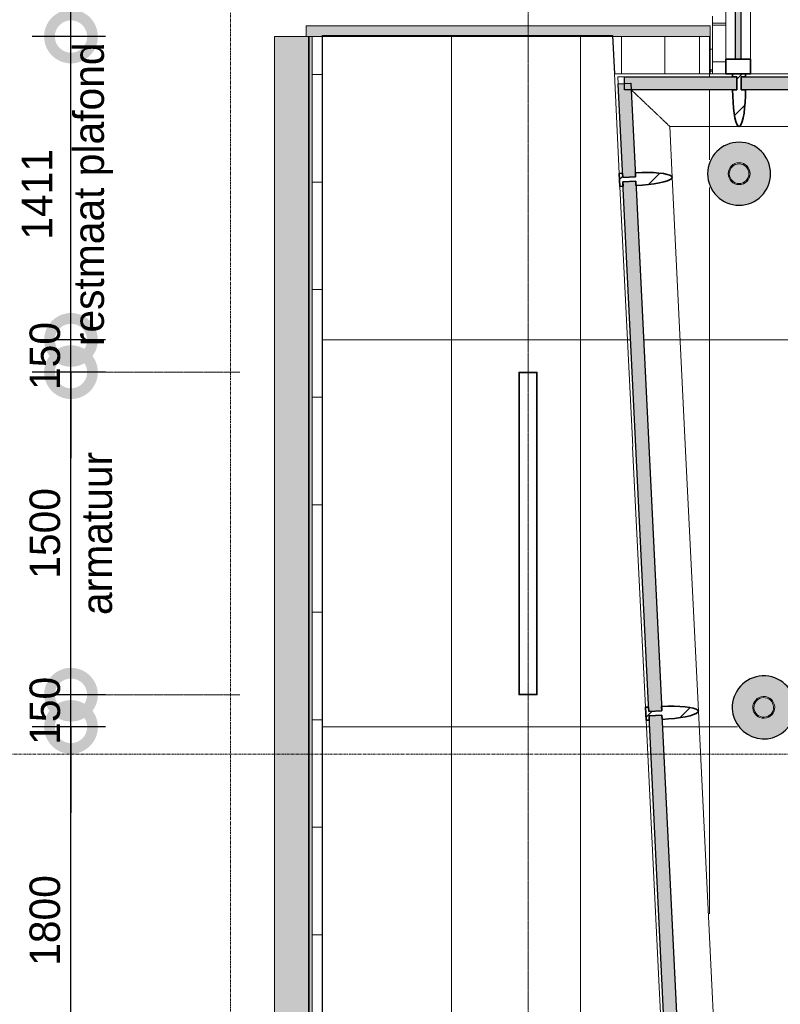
# Model space of a CAD drawing. Header units: millimetres. Extents: x 3625 to 171676, y -65096 to 217166.
# Tile 8 of 256: x 73961 to 77498, y -49184 to -44605. Entities that reach past the tile are written whole.
import ezdxf

# ---------------------------------------------------------------- set-up
doc = ezdxf.new("R2010")
doc.units = ezdxf.units.MM
doc.linetypes.add('gestippeld-fijn', pattern=[3, 1.5, -1.5])
doc.linetypes.add('stramien', pattern=[22.225, 12.7, -3.175, 3.175, -3.175])
for name, color, linetype, lineweight in [('2120011-P-002_dwg', 8, 'Continuous', 18), ('A-ANNO-DIMS', 1, 'Continuous', 18), ('A-CLNG-SUSP', 5, 'Continuous', 25), ('A-DETL', 5, 'Continuous', 13), ('A-DETL-MBND', 5, 'Continuous', 18), ('A-FLOR-OTLN', 6, 'Continuous', 18), ('A-GENM', 6, 'Continuous', 18), ('A-GLAZ', 6, 'Continuous', 18), ('A-GLAZ-CWMG', 3, 'Continuous', 18), ('A-ROOF', 4, 'Continuous', 18), ('A-ROOF-PATT', 8, 'Continuous', 18), ('S-COLS', 6, 'Continuous', 18), ('S-GRID', 1, 'Continuous', 18)]:
    doc.layers.add(name, color=color, linetype=linetype, lineweight=lineweight)
doc.styles.add('Frutiger_2', font='txt', dxfattribs={"height": 141.794554})
doc.dimstyles.new('00_KU_2_0mm_-_bol', dxfattribs={"dimscale": 304.8, "dimtxt": 200, "dimasz": 1.312336, "dimexe": 0.590551, "dimexo": 0.0625, "dimgap": 0.164042, "dimtad": 1, "dimdec": 0, "dimzin": 0, "dimdsep": 46, "dimtxsty": 'Frutiger_2', "dimblk1": 'DOTSMALL', "dimblk2": 'DOTSMALL', "dimsah": 1, "dimcen": 0.09, "dimdle": 0.590551, "dimazin": 0, "dimtfac": 1, "dimtdec": 0, "dimtix": 1, "dimtmove": 0, "dimatfit": 3, "dimfxl": 0.590551, "dimfxlon": 1, "dimtvp": 1, "dimtolj": 1, "dimtzin": 0, "dimarcsym": 2})
doc.dimstyles.new('00_KU_2_0mm_-_bol_1', dxfattribs={"dimscale": 304.8, "dimtxt": 200, "dimasz": 1.312336, "dimexe": 0.590551, "dimexo": 0.0625, "dimgap": 0.164042, "dimtad": 1, "dimdec": 0, "dimzin": 0, "dimdsep": 46, "dimtxsty": 'Frutiger_2', "dimblk1": 'DOTSMALL', "dimblk2": 'DOTSMALL', "dimsah": 1, "dimcen": 0.09, "dimdle": 0.590551, "dimazin": 0, "dimtfac": 1, "dimtdec": 0, "dimtix": 1, "dimtmove": 2, "dimatfit": 3, "dimfxl": 0.590551, "dimfxlon": 1, "dimtvp": 1, "dimtolj": 1, "dimtzin": 0, "dimarcsym": 2})

# ---------------------------------------------------------------- blocks, each defined once
blk = doc.blocks.new('System Panel - 36_KA_glas 60-6039856-Plotview plafond eerste Verdieping - 1 op 100')
at = {"layer": 'A-GLAZ'}
blk.add_hatch(color=256, dxfattribs=at).paths.add_polyline_path([(-218.7, 30), (-218.7, -30), (218.7, -30), (218.7, 30), (-197.1, 30)], flags=0)
at = {"layer": 'A-GLAZ', "lineweight": 25}
for p, q in [((-218.7, -30), (-218.7, 30)), ((-218.7, 30), (218.7, 30)), ((218.7, 30), (218.7, -30)), ((218.7, -30), (-218.7, -30))]:
    blk.add_line(p, q, dxfattribs=at)
blk = doc.blocks.new('Rectangular Mullion - 36_KA_houten vliesgevel 170 randprofiel links glas 60-4727908-Plotview plafond eerste Verdieping - 1 op 100')
at = {"layer": 'A-GLAZ-CWMG'}
for p, q in [((6751.4, 7810.7), (6692, 9021.9)), ((6996.1, 7822.6), (6935.2, 9063.9))]:
    blk.add_line(p, q, dxfattribs=at)
blk = doc.blocks.new('Rectangular Mullion - 36_KA_houten vliesgevel 170 randprofiel links glas 60-7818496-Plotview plafond eerste Verdieping - 1 op 100')
at = {"layer": 'A-GLAZ-CWMG'}
for p, q in [((6301.4, 16993.2), (6820.2, 16993.2)), ((6317.2, 16978.2), (6348.7, 16978.2)), ((6558.7, 16748.2), (6881.4, 16748.2))]:
    blk.add_line(p, q, dxfattribs=at)
for points, knots in [([(6455.4, 16846.6), (6454.6, 16847.3), (6452.8, 16849.1), (6451, 16850.8), (6450, 16851.8)], [-0.41209153, -0.41209153, -0.41209153, -0.41209153, -0.4, -0.38225211, -0.38225211, -0.38225211, -0.38225211]), ([(6491.7, 16812.1), (6490.9, 16812.9), (6489.2, 16814.5), (6487.5, 16816.1), (6486.6, 16816.9)], [-0.6130615, -0.6130615, -0.6130615, -0.6130615, -0.6, -0.58498426, -0.58498426, -0.58498426, -0.58498426])]:
    blk.add_open_spline(points, degree=3, knots=knots, dxfattribs=at)
blk.add_open_spline([(6525.5, 16779.9), (6524.9, 16780.4), (6524.3, 16781), (6523.8, 16781.5)], degree=3, dxfattribs=at)
blk = doc.blocks.new('Rectangular Mullion - 36_KA_houten vliesgevel 170 randprofiel links glas 60-4728079-Plotview plafond eerste Verdieping - 1 op 100')
at = {"layer": 'A-GLAZ-CWMG'}
for p, q in [((6445.8, 14046.8), (6386.4, 15258)), ((6692, 14028.8), (6631.1, 15270))]:
    blk.add_line(p, q, dxfattribs=at)
blk = doc.blocks.new('Rectangular Mullion - 36_KA_houten vliesgevel 170 randprofiel links glas 60-4727983-Plotview plafond eerste Verdieping - 1 op 100')
at = {"layer": 'A-GLAZ-CWMG'}
for p, q in [((6567.4, 11564.3), (6508.1, 12775.6)), ((6812.1, 11576.3), (6752.8, 12787.6))]:
    blk.add_line(p, q, dxfattribs=at)
at = {"layer": 'A-GLAZ-CWMG', "flags": 128}
blk.add_lwpolyline([(6642.3, 11568), (6668.9, 11569.3), (6694.8, 11570.6), (6719.4, 11571.8), (6742.1, 11572.9), (6762.4, 11573.9), (6779.7, 11574.7), (6793.6, 11575.4), (6803.8, 11575.9), (6810, 11576.2), (6812.1, 11576.3)], dxfattribs=at)
blk = doc.blocks.new('Rectangular Mullion - 36_KA_houten vliesgevel 170 verticaal glas 60-6039849-Plotview plafond eerste Verdieping - 1 op 100')
at = {"layer": 'A-GLAZ-CWMG'}
h = blk.add_hatch(dxfattribs=at)
h.set_pattern_fill('FP_11', color=256, style=0, pattern_type=2)
h.set_pattern_definition([(47.805, (30385.5, -7170.5), (-470.448, 426.502), []), (47.805, (30377.75, -7011.96), (-43.947, 896.95), []), (47.805, (30393.3, -7329.1), (-43.947, 896.95), [])])
h.paths.add_polyline_path([(-30, -45), (-30, -30), (-10, -30), (-10, 30), (-30, 30), (-28.2, 88.1), (-23, 139.3), (-19.3, 160.2), (-15, 177.2), (-10.3, 189.7), (-5.2, 197.4), (0, 200), (5.2, 197.4), (10.3, 189.7), (15, 177.2), (19.3, 160.2), (23.5, 135.2), (28.2, 88.1), (30, 30), (10, 30), (10, -30), (30, -30), (30, -45)], flags=0)
at = {"layer": 'A-GLAZ-CWMG', "lineweight": 35}
for p, q in [((-30, 30), (-10, 30)), ((-10, 30), (-10, -30)), ((10, 30), (30, 30)), ((10, -30), (10, 30)), ((-10, -30), (-30, -30)), ((-30, -30), (-30, -45)), ((-30, -45), (30, -45)), ((30, -30), (10, -30)), ((30, -45), (30, -30))]:
    blk.add_line(p, q, dxfattribs=at)
at = {"layer": 'A-GLAZ-CWMG', "lineweight": 35, "flags": 128}
blk.add_lwpolyline([(30, 30), (29.5, 59.5), (28.2, 88.1), (26, 115), (23, 139.3), (19.3, 160.2), (15, 177.2), (10.3, 189.7), (5.2, 197.4), (0, 200), (-5.2, 197.4), (-10.3, 189.7), (-15, 177.2), (-19.3, 160.2), (-23, 139.3), (-26, 115), (-28.2, 88.1), (-29.5, 59.5), (-30, 30)], dxfattribs=at)
blk = doc.blocks.new('Rectangular Mullion - 36_KA_houten vliesgevel 170 verticaal glas 60-V5-Plotview plafond eerste Verdieping - 1 op 100')
at = {"layer": 'A-GLAZ-CWMG'}
h = blk.add_hatch(dxfattribs=at)
h.set_pattern_fill('FP_12', color=256, style=0, pattern_type=2)
h.set_pattern_definition([(47.805, (32870.96, -7170.5), (-470.448, 426.502), []), (47.805, (32863.2, -7011.96), (-43.947, 896.95), []), (47.805, (32878.7, -7329.1), (-43.947, 896.95), [])])
h.paths.add_polyline_path([(-30, -45), (-30, -30), (-10, -30), (-10, 30), (-30, 30), (-28.2, 88.1), (-23, 139.3), (-19.3, 160.2), (-15, 177.2), (-10.3, 189.7), (-5.2, 197.4), (0, 200), (5.2, 197.4), (10.3, 189.7), (15, 177.2), (19.3, 160.2), (23, 139.3), (28.2, 88.1), (30, 30), (10, 30), (10, -30), (30, -30), (30, -45)], flags=0)
at = {"layer": 'A-GLAZ-CWMG', "lineweight": 35}
for p, q in [((-30, 30), (-10, 30)), ((-10, 30), (-10, -30)), ((10, 30), (30, 30)), ((10, -30), (10, 30)), ((-10, -30), (-30, -30)), ((-30, -30), (-30, -45)), ((-30, -45), (30, -45)), ((30, -30), (10, -30)), ((30, -45), (30, -30))]:
    blk.add_line(p, q, dxfattribs=at)
at = {"layer": 'A-GLAZ-CWMG', "lineweight": 35, "flags": 128}
blk.add_lwpolyline([(30, 30), (29.5, 59.5), (28.2, 88.1), (26, 115), (23, 139.3), (19.3, 160.2), (15, 177.2), (10.3, 189.7), (5.2, 197.4), (0, 200), (-5.2, 197.4), (-10.3, 189.7), (-15, 177.2), (-19.3, 160.2), (-23, 139.3), (-26, 115), (-28.2, 88.1), (-29.5, 59.5), (-30, 30)], dxfattribs=at)
blk = doc.blocks.new('Rectangular Mullion - 36_KA_houten vliesgevel 170 verticaal glas 60-V17-Plotview plafond eerste Verdieping - 1 op 100')
at = {"layer": 'A-GLAZ-CWMG'}
h = blk.add_hatch(dxfattribs=at)
h.set_pattern_fill('FP_19', color=256, style=0, pattern_type=2)
h.set_pattern_definition([(315, (39674.06, 16948.24), (449.013, 449.013), []), (315, (39832.8, 16948.24), (898.026, 6e-14), []), (315, (39515.3, 16948.24), (898.026, 6e-14), [])])
h.paths.add_polyline_path([(0, 200), (5.2, 197.4), (10.3, 189.7), (15, 177.2), (19.3, 160.2), (23, 139.3), (28.2, 88.1), (30, 30), (10, 30), (10, -30), (30, -30), (30, -45), (-30, -45), (-30, -30), (-10, -30), (-10, 30), (-30, 30), (-28.2, 88.1), (-23, 139.3), (-19, 161.4), (-15, 177.2), (-10.3, 189.7), (-5.2, 197.4)], flags=0)
at = {"layer": 'A-GLAZ-CWMG', "lineweight": 35}
for p, q in [((-30, 30), (-10, 30)), ((-10, 30), (-10, -30)), ((10, 30), (30, 30)), ((10, -30), (10, 30)), ((-10, -30), (-30, -30)), ((-30, -30), (-30, -45)), ((-30, -45), (30, -45)), ((30, -30), (10, -30)), ((30, -45), (30, -30))]:
    blk.add_line(p, q, dxfattribs=at)
at = {"layer": 'A-GLAZ-CWMG', "lineweight": 35, "flags": 128}
blk.add_lwpolyline([(30, 30), (29.5, 59.5), (28.2, 88.1), (26, 115), (23, 139.3), (19.3, 160.2), (15, 177.2), (10.3, 189.7), (5.2, 197.4), (0, 200), (-5.2, 197.4), (-10.3, 189.7), (-15, 177.2), (-19.3, 160.2), (-23, 139.3), (-26, 115), (-28.2, 88.1), (-29.5, 59.5), (-30, 30)], dxfattribs=at)
blk = doc.blocks.new('27_KU_bovenkant dakrand luifel publiekshal 1 - 27_KU_bovenkant dakrand luifel publiekshal 2-3096147-Plotview plafond eerste Verdieping - 1 op 100')
at = {"layer": 'A-ROOF-PATT'}
h = blk.add_hatch(dxfattribs=at)
h.set_pattern_fill('FP_33', color=256, style=0, pattern_type=2)
h.set_pattern_definition([(0, (52166.63, 10139.3), (0, -500), [])])
h.paths.add_polyline_path([(4896.7, 3120.6), (4943.6, 3167.5), (4943.6, 17166.1), (4896.7, 17166.1), (4896.7, 3155.2)], flags=0)
h.paths.add_polyline_path([(6333.8, 16993.2), (6333.8, 17166.1), (6292.9, 17166.1), (6301.4, 16993.2), (6317.2, 16993.2)], flags=0)
h = blk.add_hatch(dxfattribs=at)
h.set_pattern_fill('FP_32', color=256, style=0, pattern_type=2)
h.set_pattern_definition([(0, (52989.97, 10861.9), (0, -500), [])])
h.paths.add_polyline_path([(6535.3, 16993.2), (6535.3, 17166.1), (6333.8, 17166.1), (6333.8, 16993.2), (6528.2, 16993.2)], flags=0)
h = blk.add_hatch(dxfattribs=at)
h.set_pattern_fill('FP_34', color=256, style=0, pattern_type=2)
h.set_pattern_definition([(270, (53171.87, 10962.64), (-500, -3e-14), [])])
h.paths.add_polyline_path([(6645.3, 11508.1), (6697.6, 11510.6), (6697.6, 11512.2), (6652.7, 11508.5)], flags=0)
h.paths.add_polyline_path([(6535.3, 16993.2), (6697.6, 16993.2), (6697.6, 17166.1), (6535.3, 17166.1), (6535.3, 17042.1)], flags=0)
h = blk.add_hatch(dxfattribs=at)
h.set_pattern_fill('FP_31', color=256, style=0, pattern_type=2)
h.set_pattern_definition([(270, (53278.05, 11043.8), (-500, -3e-14), [])])
h.paths.add_polyline_path([(6697.6, 11510.6), (6747.6, 11513.9), (6747.6, 11519.3), (6703.3, 11512.7), (6697.6, 11512.2), (6697.6, 11510.6)], flags=0)
h.paths.add_polyline_path([(6747.6, 11566.6), (6747.6, 11573.1), (6697.6, 11570.6), (6697.6, 11569), (6730, 11567.9), (6745.1, 11566.8)], flags=0)
h.paths.add_polyline_path([(6697.6, 16993.2), (6747.6, 16993.2), (6747.6, 17166.1), (6697.6, 17166.1), (6697.6, 17042.1)], flags=0)
at = {"layer": 'A-ROOF'}
for p, q in [((6333.8, 16993.2), (6333.8, 17166.1)), ((6535.3, 17166.1), (6535.3, 16993.2)), ((6697.6, 16993.2), (6697.6, 17166.1)), ((6747.6, 17166.1), (6747.6, 16993.2))]:
    blk.add_line(p, q, dxfattribs=at)
blk = doc.blocks.new('27_KU_dakgoot publiekshal - 27_KU_dakgoot publiekshal-3097409-Plotview plafond eerste Verdieping - 1 op 100')
at = {"layer": 'A-ROOF-PATT'}
for points in [[(4720.2, 2944.1), (4770.6, 2994.5), (4770.6, 17166.1), (4720.2, 17166.1), (4720.2, 3001)], [(34929.5, 2994.5), (35420.1, 2994.5), (35420.1, 3102.4), (4878.5, 3102.4), (4878.5, 17166.1), (4770.6, 17166.1), (4770.6, 2994.5), (33194.7, 2994.5)], [(34929.5, 3102.4), (35420.1, 3102.4), (35420.1, 3106.4), (4882.5, 3106.4), (4882.5, 17166.1), (4878.5, 17166.1), (4878.5, 3102.4), (33194.7, 3102.4)], [(34929.5, 3106.4), (35420.1, 3106.4), (35420.1, 3120.6), (4896.7, 3120.6), (4896.7, 17166.1), (4882.5, 17166.1), (4882.5, 3106.4), (33194.7, 3106.4)]]:
    blk.add_hatch(color=256, dxfattribs=at).paths.add_polyline_path(points, flags=0)
at = {"layer": 'A-ROOF'}
for p, q in [((4720.2, 17166.1), (4720.2, 2944.1)), ((4770.6, 17166.1), (4720.2, 17166.1)), ((4868.6, 17166.1), (4770.6, 17166.1)), ((4878.5, 3102.4), (4878.5, 17166.1)), ((4882.5, 3106.4), (4882.5, 17166.1)), ((4896.7, 3120.6), (4896.7, 17166.1))]:
    blk.add_line(p, q, dxfattribs=at)
blk = doc.blocks.new('27_KU_metalen dakbedekking binnenzijde publiekshal - 27_KU_metalen dakbedekking binnenzijde publiekshal-3101228-Plotview plafond eerste Verdieping - 1 op 100')
at = {"layer": 'A-ROOF-PATT'}
h = blk.add_hatch(dxfattribs=at)
h.set_pattern_fill('FP_32', color=256, style=0, pattern_type=2)
h.set_pattern_definition([(270, (21087.1, 17223.2), (-500, -3e-14), [])])
h.paths.add_polyline_path([(6820.2, 17218.2), (6820.2, 17228.2), (6757.6, 17228.2), (6757.6, 17218.2)], flags=0)
h = blk.add_hatch(dxfattribs=at)
h.set_pattern_fill('FP_31', color=256, style=0, pattern_type=2)
h.set_pattern_definition([(90, (21082.1, 16978.2), (500, -3e-14), [])])
h.paths.add_polyline_path([(6820.2, 17048.6), (6820.2, 17218.2), (6757.6, 17218.2), (6757.6, 17048.6)], flags=0)
at = {"layer": 'A-ROOF'}
for p, q in [((6757.6, 17228.2), (6757.6, 17218.2)), ((6820.2, 17228.2), (6757.6, 17228.2)), ((6757.6, 17218.2), (6757.6, 17048.6)), ((6820.2, 17218.2), (6757.6, 17218.2))]:
    blk.add_line(p, q, dxfattribs=at)
blk = doc.blocks.new('27_KU_metalen dakbedekking binnenzijde publiekshal noord1 - 27_KU_metalen dakbedekking binnenzijde publiekshal noord-3102144-Plotview plafond eerste Verdieping - 1 op 100')
at = {"layer": 'A-ROOF'}
blk.add_line((6757.6, 17260.5), (6757.6, 16993.2), dxfattribs=at)
blk = doc.blocks.new('27_KU_kop luifel publiekshal1 - 27_KU_kop luifel publiekshal-3106698-Plotview plafond eerste Verdieping - 1 op 100')
at = {"layer": 'A-ROOF-PATT'}
blk.add_hatch(color=256, dxfattribs=at).paths.add_polyline_path([(35471.1, 4538.2), (35471.1, 4981.5), (35421.1, 4981.5), (35421.1, 3102.5), (35471.1, 3102.5), (35471.1, 3670.8)], flags=0)
at = {"layer": 'A-ROOF'}
for p, q in [((35421.1, 4981.5), (35421.1, 3102.5)), ((35471.1, 4981.5), (35421.1, 4981.5)), ((35471.1, 3102.5), (35471.1, 4981.5)), ((35471.1, 3102.5), (35421.1, 3102.5))]:
    blk.add_line(p, q, dxfattribs=at)
blk = doc.blocks.new('Rectangular Mullion - 36_KA_houten vliesgevel 170 randprofiel links glas 60-6356159-Plotview plafond eerste Verdieping - 1 op 100')
at = {"layer": 'A-GLAZ-CWMG'}
for p, q in [((6934.2, 16993.2), (8153.3, 16993.2)), ((6881.4, 16748.2), (8213.3, 16748.2))]:
    blk.add_line(p, q, dxfattribs=at)
at = {"layer": 'A-GLAZ-CWMG', "flags": 128}
blk.add_lwpolyline([(8213.3, 16748.2), (8213.3, 16750.3), (8213.3, 16756.6), (8213.3, 16766.8), (8213.3, 16780.7), (8213.3, 16798), (8213.3, 16818.3), (8213.3, 16841.1), (8213.3, 16865.7), (8213.3, 16891.7), (8213.3, 16918.2)], dxfattribs=at)
blk = doc.blocks.new('Rectangular Mullion - 36_KA_houten vliesgevel 170 randprofiel links glas 60-7818497-Plotview plafond eerste Verdieping - 1 op 100')
at = {"layer": 'A-GLAZ-CWMG'}
for p, q in [((6324.2, 16529.2), (6301.4, 16993.2)), ((6318.7, 16946.8), (6317.2, 16978.2)), ((6570.3, 16511.3), (6558.7, 16748.2))]:
    blk.add_line(p, q, dxfattribs=at)
for points, knots in [([(6380.2, 16918.2), (6390.3, 16908.6), (6402.5, 16897), (6414.7, 16885.4), (6416.7, 16883.5)], [-1, -1, -1, -1, -0.8333333, -0.8005279, -0.8005279, -0.8005279, -0.8005279]), ([(6418, 16882.3), (6425.7, 16874.9), (6436, 16865.1), (6446.2, 16855.3), (6448.8, 16852.9)], [-0.7933204, -0.7933204, -0.7933204, -0.7933204, -0.6666667, -0.6242423, -0.6242423, -0.6242423, -0.6242423]), ([(6456.9, 16845.2), (6458.4, 16843.8), (6466.6, 16836), (6476.6, 16826.5), (6484.9, 16818.5), (6486.6, 16816.9)], [-0.5797897, -0.5797897, -0.5797897, -0.5797897, -0.5555556, -0.4444444, -0.4172008, -0.4172008, -0.4172008, -0.4172008]), ([(6491.7, 16812.1), (6491.7, 16812.1), (6495, 16808.9), (6500.1, 16804.1), (6506.8, 16797.7), (6511.8, 16792.9), (6516, 16788.9), (6519.3, 16785.8), (6521.6, 16783.6), (6523.1, 16782.2), (6523.7, 16781.6)], [-0.3891445, -0.3891445, -0.3891445, -0.3891445, -0.3888889, -0.3333333, -0.3055556, -0.2777778, -0.25, -0.2361111, -0.2222222, -0.2115165, -0.2115165, -0.2115165, -0.2115165]), ([(6526.3, 16779.2), (6526.5, 16779), (6528.3, 16777.2), (6531.9, 16773.8), (6536.1, 16769.8), (6539.3, 16766.7), (6541.6, 16764.5), (6543.9, 16762.3), (6546.9, 16759.5), (6552, 16754.6), (6556.1, 16750.7), (6558.7, 16748.2)], [-0.1976376, -0.1976376, -0.1976376, -0.1976376, -0.1944444, -0.1666667, -0.1388889, -0.125, -0.1111111, -0.0972222, -0.0833333, -0.0555556, 0, 0, 0, 0])]:
    blk.add_open_spline(points, degree=3, knots=knots, dxfattribs=at)
blk = doc.blocks.new('System Panel - 36_KA_glas 60-7818194-Plotview plafond eerste Verdieping - 1 op 100')
at = {"layer": 'A-GLAZ'}
blk.add_hatch(color=256, dxfattribs=at).paths.add_polyline_path([(-1232.7, 30), (-1232.7, -30), (1232.7, -30), (1232.7, 30), (-1096.6, 30)], flags=0)
at = {"layer": 'A-GLAZ', "lineweight": 25}
for p, q in [((-1232.7, -30), (-1232.7, 30)), ((-1232.7, 30), (1232.7, 30)), ((1232.7, 30), (1232.7, -30)), ((1232.7, -30), (-1232.7, -30))]:
    blk.add_line(p, q, dxfattribs=at)
blk = doc.blocks.new('System Panel - 31_3B_glas-11571415-Plotview plafond eerste Verdieping - 1 op 100')
at = {"layer": 'A-GLAZ'}
blk.add_hatch(color=256, dxfattribs=at).paths.add_polyline_path([(-726.7, 12.5), (-726.7, -12.5), (726.7, -12.5), (726.7, 12.5), (-489.5, 12.5)], flags=0)
at = {"layer": 'A-GLAZ', "lineweight": 25}
for p, q in [((-726.7, -12.5), (-726.7, 12.5)), ((-726.7, 12.5), (726.7, 12.5)), ((726.7, 12.5), (726.7, -12.5)), ((726.7, -12.5), (-726.7, -12.5))]:
    blk.add_line(p, q, dxfattribs=at)
blk = doc.blocks.new('System Panel - 36_KA_glas 60-7818198-Plotview plafond eerste Verdieping - 1 op 100')
at = {"layer": 'A-GLAZ'}
blk.add_hatch(color=256, dxfattribs=at).paths.add_polyline_path([(-1232.7, 30), (-1232.7, -30), (1232.7, -30), (1232.7, 30), (-1026.1, 30)], flags=0)
at = {"layer": 'A-GLAZ', "lineweight": 25}
for p, q in [((-1232.7, -30), (-1232.7, 30)), ((-1232.7, 30), (1232.7, 30)), ((1232.7, 30), (1232.7, -30)), ((1232.7, -30), (-1232.7, -30))]:
    blk.add_line(p, q, dxfattribs=at)
blk = doc.blocks.new('System Panel - 36_KA_glas 60-7818493-Plotview plafond eerste Verdieping - 1 op 100')
at = {"layer": 'A-GLAZ'}
blk.add_hatch(color=256, dxfattribs=at).paths.add_polyline_path([(-261.4, -30), (261.4, -30), (261.4, 30), (-261.4, 30)], flags=0)
at = {"layer": 'A-GLAZ', "lineweight": 25}
for p, q in [((-261.4, -30), (-261.4, 30)), ((-261.4, 30), (261.4, 30)), ((261.4, 30), (261.4, -30)), ((261.4, -30), (-261.4, -30))]:
    blk.add_line(p, q, dxfattribs=at)
blk = doc.blocks.new('System Panel - 36_KA_glas 60-7818494-Plotview plafond eerste Verdieping - 1 op 100')
at = {"layer": 'A-GLAZ'}
blk.add_hatch(color=256, dxfattribs=at).paths.add_polyline_path([(73.1, -30), (640.9, -30), (640.9, 30), (-640.9, 30), (-640.9, -30), (-360.6, -30)], flags=0)
at = {"layer": 'A-GLAZ', "lineweight": 25}
for p, q in [((-640.9, -30), (-640.9, 30)), ((-640.9, 30), (640.9, 30)), ((640.9, 30), (640.9, -30)), ((640.9, -30), (-640.9, -30))]:
    blk.add_line(p, q, dxfattribs=at)
blk = doc.blocks.new('63_KA_Etaloid armatuur - 1500 mm-14435909-Plotview plafond eerste Verdieping - 1 op 100')
at = {"layer": 'A-GENM'}
for p, q in [((-750, 42.5), (-750, -42.5)), ((750, 42.5), (-750, 42.5)), ((-747.5, 40), (-747.5, -40)), ((747.5, 40), (-747.5, 40)), ((747.5, -40), (747.5, 40)), ((750, -42.5), (750, 42.5)), ((-750, -42.5), (750, -42.5)), ((-747.5, -40), (747.5, -40))]:
    blk.add_line(p, q, dxfattribs=at)
blk = doc.blocks.new('Rectangular Mullion - 30_3B_rechthoek-11571219-Plotview plafond eerste Verdieping - 1 op 100')
at = {"layer": 'A-GLAZ-CWMG', "lineweight": 35}
for p, q in [((-67, 57), (0, 57)), ((-67, -57), (-67, 57)), ((0, 57), (0, -57)), ((0, -57), (-67, -57))]:
    blk.add_line(p, q, dxfattribs=at)
blk = doc.blocks.new('Rectangular Mullion - 30_3B_hout - midden-11571414-Plotview plafond eerste Verdieping - 1 op 100')
at = {"layer": 'A-GLAZ-CWMG'}
for p, q in [((6820.2, 17060.2), (6820.2, 18513.7)), ((6934.2, 17060.2), (6934.2, 18513.7))]:
    blk.add_line(p, q, dxfattribs=at)
blk = doc.blocks.new('2120011-P-002_dwg_27_KU_metalen dakbedekking binnenzijde publiekshal - 27_KU_metalen dakbedekking binnenzijde publiekshal-3101228-plattegrond interieur 2e verdieping-14104009-Plotview plafond eerste Verdieping - 1 op 100')
at = {"layer": 'A-ROOF', "color": 50, "flags": 128}
blk.add_lwpolyline([(6757.6, 17048.6), (6757.6, 17228.2), (6820.2, 17228.2)], dxfattribs=at)
blk = doc.blocks.new('2120011-P-002_dwg_3073_04 bouwkundig_rvt-1-plattegrond interieur 2e verdieping-14104419-Plotview plafond eerste Verdieping - 1 op 100')
blk.add_blockref('2120011-P-002_dwg_27_KU_metalen dakbedekking binnenzijde publiekshal - 27_KU_metalen dakbedekking binnenzijde publiekshal-3101228-plattegrond interieur 2e verdieping-14104009-Plotview plafond eerste Verdieping - 1 op 100', (0, 0))
blk = doc.blocks.new('2120011-P-002_dwg_28_ABT-C_staal_HEA_ligger - HEA200-2627610-plattegrond interieur 2e verdieping-14104421-Plotview plafond eerste Verdieping - 1 op 100')
at = {"layer": 'A-DETL-MBND', "color": 50}
for p, q in [((6757.6, 17107.9), (6747.6, 17107.9)), ((6757.6, 17011.1), (6747.6, 17011.1)), ((6757.6, 17004.6), (6747.6, 17004.6))]:
    blk.add_line(p, q, dxfattribs=at)
blk = doc.blocks.new('2120011-P-002_dwg_10844_ABT model nieuw_export 08-11-2012_rvt-1-plattegrond interieur 2e verdieping-14104427-Plotview plafond eerste Verdieping - 1 op 100')
blk.add_blockref('2120011-P-002_dwg_28_ABT-C_staal_HEA_ligger - HEA200-2627610-plattegrond interieur 2e verdieping-14104421-Plotview plafond eerste Verdieping - 1 op 100', (0, 0))
blk = doc.blocks.new('2120011-P-002_dwg_A$C77CC18E9-14104432-Plotview plafond eerste Verdieping - 1 op 100')
for name in ['2120011-P-002_dwg_3073_04 bouwkundig_rvt-1-plattegrond interieur 2e verdieping-14104419-Plotview plafond eerste Verdieping - 1 op 100', '2120011-P-002_dwg_10844_ABT model nieuw_export 08-11-2012_rvt-1-plattegrond interieur 2e verdieping-14104427-Plotview plafond eerste Verdieping - 1 op 100']:
    blk.add_blockref(name, (-4516.6, -2828.2))
blk = doc.blocks.new('2120011-P-002_dwg-14103953-Plotview plafond eerste Verdieping - 1 op 100')
blk.add_blockref('2120011-P-002_dwg_A$C77CC18E9-14104432-Plotview plafond eerste Verdieping - 1 op 100', (4516.6, 2828.2))
blk = doc.blocks.new('_DotSmall')
at = {"color": 0, "linetype": 'ByBlock', "const_width": 0.5}
blk.add_lwpolyline([(-0.0625, 0, 1), (0.0625, 0, 1)], format="xyb", close=True, dxfattribs=at)
blk = doc.blocks.new('*D652')
at = {"layer": 'A-ANNO-DIMS', "color": 0, "lineweight": -2, "transparency": 16777216}
for p, q in [((74199.2, -49874.1), (74199.2, -47714.1)), ((74360.2, -47894.1), (74019.2, -47894.1)), ((74360.2, -49694.1), (74019.2, -49694.1))]:
    blk.add_line(p, q, dxfattribs=at)
at = {"layer": 'Defpoints', "color": 0, "transparency": 16777216}
for p in [(74199.2, -47894.1), (74379.2, -47894.1), (74379.2, -49694.1)]:
    blk.add_point(p, dxfattribs=at)
at = {"layer": 'A-ANNO-DIMS', "color": 0, "lineweight": -2, "transparency": 16777216, "xscale": 400, "yscale": 400, "zscale": 400}
for p, rotation in [((74199.2, -47894.1), 90), ((74199.2, -49694.1), 270)]:
    blk.add_blockref('_DotSmall', p, dxfattribs=dict(at, rotation=rotation))
at = {"layer": 'A-ANNO-DIMS', "color": 0, "transparency": 16777216, "insert": (74078.3, -48794.1), "char_height": 141.79, "attachment_point": 5, "rotation": 90, "style": 'Frutiger_2'}
blk.add_mtext('\\A1;1800', dxfattribs=at)
blk = doc.blocks.new('*D653')
at = {"layer": 'A-ANNO-DIMS', "color": 0, "lineweight": -2, "transparency": 16777216}
for p, q in [((74199.2, -47744.1), (74199.2, -47344.1)), ((74360.2, -47744.1), (74019.2, -47744.1)), ((74199.2, -47894.1), (74199.2, -47744.1)), ((74360.2, -47894.1), (74019.2, -47894.1)), ((74199.2, -47894.1), (74199.2, -48294.1))]:
    blk.add_line(p, q, dxfattribs=at)
at = {"layer": 'Defpoints', "color": 0, "transparency": 16777216}
for p in [(74199.2, -47744.1), (74379.2, -47744.1), (74379.2, -47894.1)]:
    blk.add_point(p, dxfattribs=at)
at = {"layer": 'A-ANNO-DIMS', "color": 0, "lineweight": -2, "transparency": 16777216, "xscale": 400, "yscale": 400, "zscale": 400}
for p, rotation in [((74199.2, -47744.1), 270), ((74199.2, -47894.1), 90)]:
    blk.add_blockref('_DotSmall', p, dxfattribs=dict(at, rotation=rotation))
at = {"layer": 'A-ANNO-DIMS', "color": 0, "transparency": 16777216, "insert": (74078.3, -47819.1), "char_height": 141.79, "attachment_point": 5, "rotation": 90, "style": 'Frutiger_2'}
blk.add_mtext('\\A1;150', dxfattribs=at)
blk = doc.blocks.new('*D654')
at = {"layer": 'A-ANNO-DIMS', "color": 0, "lineweight": -2, "transparency": 16777216}
for p, q in [((74199.2, -47924.1), (74199.2, -46064.1)), ((74360.2, -46244.1), (74019.2, -46244.1)), ((74360.2, -47744.1), (74019.2, -47744.1))]:
    blk.add_line(p, q, dxfattribs=at)
at = {"layer": 'Defpoints', "color": 0, "transparency": 16777216}
for p in [(74199.2, -46244.1), (74379.2, -46244.1), (74379.2, -47744.1)]:
    blk.add_point(p, dxfattribs=at)
at = {"layer": 'A-ANNO-DIMS', "color": 0, "lineweight": -2, "transparency": 16777216, "xscale": 400, "yscale": 400, "zscale": 400}
for p, rotation in [((74199.2, -46244.1), 90), ((74199.2, -47744.1), 270)]:
    blk.add_blockref('_DotSmall', p, dxfattribs=dict(at, rotation=rotation))
at = {"layer": 'A-ANNO-DIMS', "color": 0, "transparency": 16777216, "attachment_point": 5, "rotation": 90, "style": 'Frutiger_2'}
for s, insert, char_height in [('\\A1;armatuur', (74320.1, -46994.1), 141.795), ('\\A1;1500', (74078.3, -46994.1), 141.79)]:
    blk.add_mtext(s, dxfattribs=dict(at, insert=insert, char_height=char_height))
blk = doc.blocks.new('*D655')
at = {"layer": 'A-ANNO-DIMS', "color": 0, "lineweight": -2, "transparency": 16777216}
for p, q in [((74199.2, -46094.1), (74199.2, -45694.1)), ((74360.2, -46094.1), (74019.2, -46094.1)), ((74199.2, -46244.1), (74199.2, -46094.1)), ((74360.2, -46244.1), (74019.2, -46244.1)), ((74199.2, -46244.1), (74199.2, -46644.1))]:
    blk.add_line(p, q, dxfattribs=at)
at = {"layer": 'Defpoints', "color": 0, "transparency": 16777216}
for p in [(74199.2, -46094.1), (74379.2, -46094.1), (74379.2, -46244.1)]:
    blk.add_point(p, dxfattribs=at)
at = {"layer": 'A-ANNO-DIMS', "color": 0, "lineweight": -2, "transparency": 16777216, "xscale": 400, "yscale": 400, "zscale": 400}
for p, rotation in [((74199.2, -46094.1), 270), ((74199.2, -46244.1), 90)]:
    blk.add_blockref('_DotSmall', p, dxfattribs=dict(at, rotation=rotation))
at = {"layer": 'A-ANNO-DIMS', "color": 0, "transparency": 16777216, "insert": (74078.3, -46169.1), "char_height": 141.79, "attachment_point": 5, "rotation": 90, "style": 'Frutiger_2'}
blk.add_mtext('\\A1;150', dxfattribs=at)
blk = doc.blocks.new('*D656')
at = {"layer": 'A-ANNO-DIMS', "color": 0, "lineweight": -2, "transparency": 16777216}
for p, q in [((74199.2, -46274.1), (74199.2, -44503.2)), ((74360.2, -44683.2), (74019.2, -44683.2)), ((74360.2, -46094.1), (74019.2, -46094.1))]:
    blk.add_line(p, q, dxfattribs=at)
at = {"layer": 'Defpoints', "color": 0, "transparency": 16777216}
for p in [(74199.2, -44683.2), (74379.2, -44683.2), (74379.2, -46094.1)]:
    blk.add_point(p, dxfattribs=at)
at = {"layer": 'A-ANNO-DIMS', "color": 0, "lineweight": -2, "transparency": 16777216, "xscale": 400, "yscale": 400, "zscale": 400}
for p, rotation in [((74199.2, -44683.2), 90), ((74199.2, -46094.1), 270)]:
    blk.add_blockref('_DotSmall', p, dxfattribs=dict(at, rotation=rotation))
at = {"layer": 'A-ANNO-DIMS', "color": 0, "transparency": 16777216, "insert": (74182.6, -45417), "char_height": 141.795, "attachment_point": 5, "rotation": 90, "line_spacing_factor": 1.017696, "style": 'Frutiger_2'}
blk.add_mtext('\\A1;1411\\Prestmaat plafond', dxfattribs=at)
blk = doc.blocks.new('28_ABT-C_staal_hout kolom RV - gelam_ houten kolom $150-300-150 kwal GL32H-2892882-Plotview plafond eerste Verdieping - 1 op 100')
at = {"layer": 'S-COLS', "lineweight": 5}
h = blk.add_hatch(color=256, dxfattribs=at)
h.paths.add_polyline_path([(0, -146.5), (37.9, -141.5), (73.3, -126.9), (103.6, -103.6), (126.9, -73.3), (141.5, -37.9), (146.1, 3.3), (141.5, 37.9), (126.9, 73.3), (103.6, 103.6), (73.3, 126.9), (37.9, 141.5), (0, 146.5), (-37.9, 141.5), (-73.3, 126.9), (-103.6, 103.6), (-126.9, 73.3), (-141.5, 37.9), (-146.5, 0), (-141.5, -37.9), (-126.9, -73.3), (-103.6, -103.6), (-73.3, -126.9), (-37.9, -141.5)], flags=0)
h.paths.add_polyline_path([(0, -50.8), (-13.1, -49.1), (-25.4, -44), (-35.9, -35.9), (-45, -22.9), (-49.2, -11.9), (-50.4, 3.3), (-49.1, 13.1), (-44, 25.4), (-32.4, 38.6), (-22.9, 45), (-11.9, 49.2), (0, 50.8), (13.1, 49.1), (25.4, 44), (38.6, 32.4), (45, 22.9), (49.1, 13.1), (50.8, 0), (49.1, -13.1), (44, -25.4), (32.4, -38.6), (22.9, -45), (11.9, -49.2)], flags=0)
h.paths.add_polyline_path([(0, -45.8), (12.4, -44), (24.4, -38.5), (32.4, -32.4), (39.7, -22.9), (44.2, -11.9), (45.4, 3.3), (44, 12.4), (37.7, 25.4), (32.4, 32.4), (22.9, 39.7), (11.9, 44.2), (0, 45.8), (-13.1, 43.7), (-25.4, 37.7), (-32.4, 32.4), (-39.7, 22.9), (-44.2, 11.9), (-45.8, 0), (-43.7, -13.1), (-39.7, -22.9), (-32.4, -32.4), (-22.9, -39.7), (-11.9, -44.2)], flags=0)
at = {"layer": 'S-COLS', "color": 250, "lineweight": 25}
for start, end in [(0, 180), (180, 0)]:
    blk.add_arc((0, 0), 146.5, start, end, dxfattribs=at)
at = {"layer": 'S-COLS', "color": 170, "lineweight": 5}
for radius, start, end in [(50.8, 0, 180), (45.8, 0, 180), (50.8, 180, 0), (45.8, 180, 0)]:
    blk.add_arc((0, 0), radius, start, end, dxfattribs=at)
blk = doc.blocks.new('28_ABT-C_staal_hout kolom RV - gelam_ houten kolom $150-300-150 kwal GL32H-2892884-Plotview plafond eerste Verdieping - 1 op 100')
at = {"layer": 'S-COLS', "lineweight": 5}
h = blk.add_hatch(color=256, dxfattribs=at)
h.paths.add_polyline_path([(0, -146.5), (37.9, -141.5), (73.3, -126.9), (103.6, -103.6), (126.9, -73.3), (141.5, -37.9), (146.5, 0), (141.5, 37.9), (126.9, 73.3), (103.6, 103.6), (73.3, 126.9), (37.4, 141.6), (-4.1, 146), (-37.9, 141.5), (-73.3, 126.9), (-103.6, 103.6), (-126.9, 73.3), (-141.5, 37.9), (-146.5, 0), (-141.5, -37.9), (-126.9, -73.3), (-103.6, -103.6), (-73.3, -126.9), (-37.9, -141.5)], flags=0)
h.paths.add_polyline_path([(0, -50.8), (-13.1, -49.1), (-25.4, -44), (-35.9, -35.9), (-45.1, -22.6), (-49.3, -11.6), (-50.8, 0.2), (-47.7, 16.5), (-43.6, 25.9), (-32.5, 38.6), (-21.3, 45.7), (-11.6, 49.3), (0.2, 50.8), (13.1, 49.1), (26.7, 43), (35.9, 35.9), (45.1, 22.6), (49.1, 13.1), (50.8, -0.2), (49.1, -13.1), (44, -25.4), (35.9, -35.9), (22.6, -45.1), (11.6, -49.3)], flags=0)
h.paths.add_polyline_path([(0, -45.8), (13.7, -43.5), (24.4, -38.5), (32.4, -32.4), (39.7, -22.9), (44.2, -11.9), (45.3, 3.5), (43.5, 13.7), (37.5, 25.7), (32.4, 32.4), (22.9, 39.7), (11.9, 44.2), (-0.2, 45.8), (-13.4, 43.6), (-25.7, 37.5), (-32.8, 31.9), (-39.7, 22.9), (-44.2, 11.9), (-45.3, -3.5), (-43.5, -13.7), (-38.7, -24.2), (-32.4, -32.4), (-22.9, -39.7), (-11.9, -44.2)], flags=0)
at = {"layer": 'S-COLS', "color": 250, "lineweight": 25}
for start, end in [(0, 180), (330, 0), (180, 329.8768)]:
    blk.add_arc((0, 0), 146.5, start, end, dxfattribs=at)
at = {"layer": 'S-COLS', "color": 170, "lineweight": 5}
for radius, start, end in [(50.8, 0, 180), (45.8, 0, 180), (50.8, 180, 0), (45.8, 180, 0)]:
    blk.add_arc((0, 0), radius, start, end, dxfattribs=at)
blk = doc.blocks.new('10844_ABT model nieuw_export 08-11-2012_rvt-1-Plotview plafond eerste Verdieping - 1 op 100')
at = {"color": 170, "lineweight": 5}
blk.add_blockref('28_ABT-C_staal_hout kolom RV - gelam_ houten kolom $150-300-150 kwal GL32H-2892882-Plotview plafond eerste Verdieping - 1 op 100', (6881.4, 16528.2), dxfattribs=at)
at = {"color": 170, "lineweight": 5, "rotation": 2.647952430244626}
blk.add_blockref('28_ABT-C_staal_hout kolom RV - gelam_ houten kolom $150-300-150 kwal GL32H-2892884-Plotview plafond eerste Verdieping - 1 op 100', (6996.2, 14046.2), dxfattribs=at)

msp = doc.modelspace()

# ---------------------------------------------------------------- linework, layer by layer
at = {"layer": 'A-CLNG-SUSP'}
for p, q in [((75368.5, -58694.1), (75368.5, -44679.1)), ((75368.5, -44679.1), (76717.6, -44679.1)), ((76717.6, -44679.1), (76726.3, -44856))]:
    msp.add_line(p, q, dxfattribs=at)
at = {"layer": 'A-DETL', "linetype": 'gestippeld-fijn'}
for p, q in [((76324.8, -61411.4), (76324.8, -43711.4)), ((74984.2, -46244.1), (74304.2, -46244.1)), ((74984.2, -47744.1), (74304.2, -47744.1))]:
    msp.add_line(p, q, dxfattribs=at)
at = {"layer": 'A-DETL'}
for p, q in [((75968.5, -44683.2), (75968.5, -58694.1)), ((76568.5, -58694.1), (76568.5, -44683.2)), ((77168.5, -44871), (77168.5, -44683.2)), ((77168.5, -45256.1), (77168.5, -44931)), ((77168.5, -48763.2), (77168.5, -45386)), ((76802, -46094.1), (75368.5, -46094.1)), ((105571.5, -46094.1), (76862, -46094.1)), ((76890.2, -47894.1), (75368.5, -47894.1)), ((77298.9, -47894.1), (76950.2, -47894.1))]:
    msp.add_line(p, q, dxfattribs=at)
at = {"layer": 'A-FLOR-OTLN'}
for p, q in [((77182.5, -44856), (77182.5, -44800.7)), ((77182.5, -44800.7), (77245.1, -44800.7))]:
    msp.add_line(p, q, dxfattribs=at)
at = {"layer": 'S-GRID', "linetype": 'stramien'}
for p, q in [((74941.5, -20221.6), (74941.5, -65096)), ((69200.9, -48021.1), (135211.5, -48021.1))]:
    msp.add_line(p, q, dxfattribs=at)

# ---------------------------------------------------------------- block references
at = {"lineweight": 5}
msp.add_blockref('10844_ABT model nieuw_export 08-11-2012_rvt-1-Plotview plafond eerste Verdieping - 1 op 100', (70424.9, -61849.3), dxfattribs=at)
at = {"layer": '2120011-P-002_dwg', "color": 50}
msp.add_blockref('2120011-P-002_dwg-14103953-Plotview plafond eerste Verdieping - 1 op 100', (70424.9, -61849.3), dxfattribs=at)
at = {"layer": 'A-GENM', "rotation": 90.00000000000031}
msp.add_blockref('63_KA_Etaloid armatuur - 1500 mm-14435909-Plotview plafond eerste Verdieping - 1 op 100', (76324.8, -46994.1), dxfattribs=at)
at = {"layer": 'A-GLAZ'}
for name, p, rotation in [('System Panel - 31_3B_glas-11571415-Plotview plafond eerste Verdieping - 1 op 100', (77302.1, -44062.3), 89.99999999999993), ('System Panel - 36_KA_glas 60-6039856-Plotview plafond eerste Verdieping - 1 op 100', (76784.2, -45119.4), 92.80517924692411), ('System Panel - 36_KA_glas 60-7818198-Plotview plafond eerste Verdieping - 1 op 100', (76856.3, -46589), 92.80517924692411), ('System Panel - 36_KA_glas 60-7818194-Plotview plafond eerste Verdieping - 1 op 100', (76977.9, -49071.5), 92.80517924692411)]:
    msp.add_blockref(name, p, dxfattribs=dict(at, rotation=rotation))
for name, p in [('System Panel - 36_KA_glas 60-7818493-Plotview plafond eerste Verdieping - 1 op 100', (77034.9, -44901)), ('System Panel - 36_KA_glas 60-7818494-Plotview plafond eerste Verdieping - 1 op 100', (77957.2, -44901))]:
    msp.add_blockref(name, p, dxfattribs=at)
at = {"layer": 'A-GLAZ-CWMG'}
for name, p in [('Rectangular Mullion - 30_3B_hout - midden-11571414-Plotview plafond eerste Verdieping - 1 op 100', (70424.9, -61849.3)), ('Rectangular Mullion - 36_KA_houten vliesgevel 170 randprofiel links glas 60-7818496-Plotview plafond eerste Verdieping - 1 op 100', (70424.9, -61849.3)), ('Rectangular Mullion - 36_KA_houten vliesgevel 170 randprofiel links glas 60-7818497-Plotview plafond eerste Verdieping - 1 op 100', (70424.9, -61849.3)), ('Rectangular Mullion - 36_KA_houten vliesgevel 170 randprofiel links glas 60-6356159-Plotview plafond eerste Verdieping - 1 op 100', (70424.9, -61849.3)), ('Rectangular Mullion - 36_KA_houten vliesgevel 170 randprofiel links glas 60-4727908-Plotview plafond eerste Verdieping - 1 op 100', (70060, -54401.9)), ('Rectangular Mullion - 36_KA_houten vliesgevel 170 randprofiel links glas 60-4728079-Plotview plafond eerste Verdieping - 1 op 100', (70424.9, -61849.3)), ('Rectangular Mullion - 36_KA_houten vliesgevel 170 randprofiel links glas 60-4727908-Plotview plafond eerste Verdieping - 1 op 100', (70181.6, -56884.3)), ('Rectangular Mullion - 36_KA_houten vliesgevel 170 randprofiel links glas 60-4727983-Plotview plafond eerste Verdieping - 1 op 100', (70424.9, -61849.3))]:
    msp.add_blockref(name, p, dxfattribs=at)
at = {"layer": 'A-GLAZ-CWMG', "rotation": 269.9999999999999}
msp.add_blockref('Rectangular Mullion - 30_3B_rechthoek-11571219-Plotview plafond eerste Verdieping - 1 op 100', (77302.1, -44856), dxfattribs=at)
at = {"layer": 'A-GLAZ-CWMG', "extrusion": (0, 0, -1)}
for name, p, rotation in [('Rectangular Mullion - 36_KA_houten vliesgevel 170 verticaal glas 60-V17-Plotview plafond eerste Verdieping - 1 op 100', (-77306.2, -44901), 180), ('Rectangular Mullion - 36_KA_houten vliesgevel 170 verticaal glas 60-6039849-Plotview plafond eerste Verdieping - 1 op 100', (-76795.4, -45347.8), 87.19482075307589), ('Rectangular Mullion - 36_KA_houten vliesgevel 170 verticaal glas 60-V5-Plotview plafond eerste Verdieping - 1 op 100', (-76917.1, -47830.3), 87.19482075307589)]:
    msp.add_blockref(name, p, dxfattribs=dict(at, rotation=rotation))
at = {"layer": 'A-ROOF'}
for name in ['27_KU_metalen dakbedekking binnenzijde publiekshal noord1 - 27_KU_metalen dakbedekking binnenzijde publiekshal noord-3102144-Plotview plafond eerste Verdieping - 1 op 100', '27_KU_metalen dakbedekking binnenzijde publiekshal - 27_KU_metalen dakbedekking binnenzijde publiekshal-3101228-Plotview plafond eerste Verdieping - 1 op 100', '27_KU_dakgoot publiekshal - 27_KU_dakgoot publiekshal-3097409-Plotview plafond eerste Verdieping - 1 op 100', '27_KU_bovenkant dakrand luifel publiekshal 1 - 27_KU_bovenkant dakrand luifel publiekshal 2-3096147-Plotview plafond eerste Verdieping - 1 op 100']:
    msp.add_blockref(name, (70424.9, -61849.3), dxfattribs=at)
at = {"layer": 'A-ROOF', "rotation": 270.0000000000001}
msp.add_blockref('27_KU_kop luifel publiekshal1 - 27_KU_kop luifel publiekshal-3106698-Plotview plafond eerste Verdieping - 1 op 100', (72191, -9212.1), dxfattribs=at)

# ---------------------------------------------------------------- dimensions: what is measured, and where the dimension line sits
at = {"layer": 'A-ANNO-DIMS'}
dim = msp.add_linear_dim(base=(74199.2, -44683.2), p1=(74379.2, -46094.1), p2=(74379.2, -44683.2), angle=90, text='<>\\Xrestmaat plafond', dimstyle='00_KU_2_0mm_-_bol_1', override={"dimpost": '<>', "dimfxl": 1410.90236}, dxfattribs=at)
dim.commit()
dim.dimension.update_dxf_attribs({"geometry": '*D656', "text_midpoint": (74182.6, -45417), "dimtype": 160, "text_rotation": 90})
for base, p1, p2, override, picture, middle in [((74199.2, -46094.1), (74379.2, -46244.1), (74379.2, -46094.1), {"dimpost": '<>', "dimfxl": 150}, '*D655', (74078.3, -46169.1)), ((74199.2, -47744.1), (74379.2, -47894.1), (74379.2, -47744.1), {"dimpost": '<>', "dimfxl": 150}, '*D653', (74078.3, -47819.1)), ((74199.2, -47894.1), (74379.2, -49694.1), (74379.2, -47894.1), {"dimpost": '<>', "dimfxl": 1800}, '*D652', (74078.3, -48794.1))]:
    dim = msp.add_linear_dim(base=base, p1=p1, p2=p2, angle=90, dimstyle='00_KU_2_0mm_-_bol', override=override, dxfattribs=at)
    dim.commit()
    dim.dimension.update_dxf_attribs({"geometry": picture, "text_midpoint": middle})
dim = msp.add_linear_dim(base=(74199.2, -46244.1), p1=(74379.2, -47744.1), p2=(74379.2, -46244.1), angle=90, text='<>\\Xarmatuur', dimstyle='00_KU_2_0mm_-_bol', override={"dimpost": '<>', "dimfxl": 1500}, dxfattribs=at)
dim.commit()
dim.dimension.update_dxf_attribs({"geometry": '*D654', "text_midpoint": (74199.2, -46994.1)})

doc.saveas('drawing.dxf')
